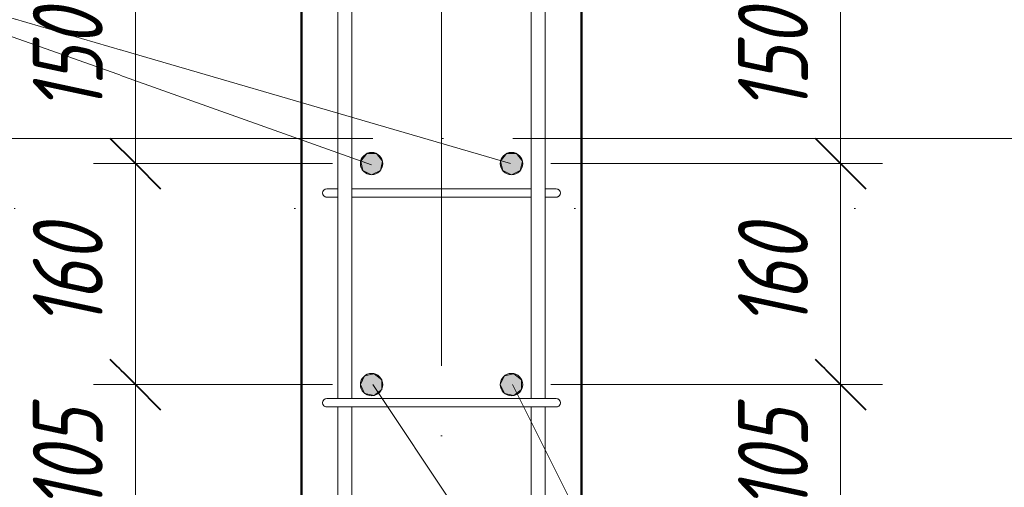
# Model space of a CAD drawing. Header units: millimetres. Extents: x 16591 to 26898, y 2073 to 13097.
# Tile 4 of 31: x 17398 to 18102, y 3051 to 3385. Entities that reach past the tile are written whole.
import ezdxf

# ---------------------------------------------------------------- set-up
doc = ezdxf.new("R2010")
doc.units = ezdxf.units.MM
for name, pattern in [('ADSK_Линия разреза', [400, 0, -200, 0, -200]), ('ADSK_Линия сетки', [500, 400, -50, 0, -50]), ('ADSK_Пунктирная_п5', [100, 0, -100])]:
    doc.linetypes.add(name, pattern=pattern)
for name, color, linetype, lineweight in [('A-____-____-DIMS', 211, 'Continuous', 9), ('A-____-____-DIMS-20', 211, 'Continuous', 9), ('G-____-____-SYMB', 111, 'ADSK_Пунктирная_п5', 20), ('S-COLS-____-MCUT', 52, 'Continuous', 50), ('S-GRID-____-OTLN', 1, 'Continuous', 9), ('S-RBAR-____-IDEN', 171, 'Continuous', 20), ('S-RBAR-____-MCUT', 171, 'Continuous', 20), ('S-RBAR-____-OTLN', 171, 'Continuous', 100)]:
    doc.layers.add(name, color=color, linetype=linetype, lineweight=lineweight)
doc.styles.add('GOST Common_I_2', font='GOST_Common Italic.ttf', dxfattribs={"width": 0.8, "height": 50})
doc.dimstyles.new('ADSK_Округление_5мм__Узкий__1', dxfattribs={"dimscale": 304.8, "dimtxt": 0.164979, "dimasz": 0.11811, "dimexe": 0.098425, "dimexo": 0.000215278, "dimgap": 0.026247, "dimtad": 1, "dimdec": 0, "dimlfac": 304.8, "dimrnd": 5, "dimdsep": 46, "dimtxsty": 'GOST Common_I_2', "dimblk1": 'OBLIQUE', "dimblk2": 'OBLIQUE', "dimsah": 1, "dimcen": 0.09, "dimdle": 0.098425, "dimazin": 0, "dimtfac": 1, "dimtdec": 4, "dimtix": 1, "dimtmove": 0, "dimatfit": 3, "dimfxl": 1, "dimtvp": 1, "dimtfill": 1, "dimtolj": 1, "dimtzin": 0, "dimlwd": 20, "dimlwe": 20, "dimarcsym": 2})

# ---------------------------------------------------------------- blocks, each defined once
blk = doc.blocks.new('DIMBLOCK3-КЖ1_ПЭ_ВЭ3_Армирование_Пилоны_Пм-3_1')
at = {"layer": 'A-____-____-DIMS-20', "lineweight": 40}
for p, q in [((17985.25, 3124), (17967.25, 3142)), ((17985.25, 3124), (18003.25, 3106)), ((17985.25, 3020), (17967.25, 3038)), ((17985.25, 3020), (18003.25, 3002))]:
    blk.add_line(p, q, dxfattribs=at)
at = {"layer": 'A-____-____-DIMS-20', "lineweight": 20}
for p, q in [((17985.25, 3124), (17778, 3124)), ((17985.25, 3020), (17985.25, 3124)), ((17985.25, 3124), (18015.25, 3124)), ((17985.25, 3020), (17778, 3020)), ((17985.25, 3020), (18015.25, 3020))]:
    blk.add_line(p, q, dxfattribs=at)
at = {"layer": 'A-____-____-DIMS-20', "color": 0, "lineweight": 20, "insert": (17911.91, 3033.65), "char_height": 50, "width": 92.0485, "attachment_point": 1, "rotation": 90, "line_spacing_factor": 1.022761, "style": 'GOST Common_I_2', "bg_fill": 3, "box_fill_scale": 1.25, "bg_fill_color": 256, "bg_fill_true_color": 13158600, "bg_fill_transparency": 0}
blk.add_mtext('105', dxfattribs=at)
blk = doc.blocks.new('_Oblique')
at = {"color": 0, "linetype": 'ByBlock', "lineweight": -2}
blk.add_line((-0.5, -0.5), (0.5, 0.5), dxfattribs=at)
blk = doc.blocks.new('DIMBLOCK4-КЖ1_ПЭ_ВЭ3_Армирование_Пилоны_Пм-3_1')
at = {"layer": 'A-____-____-DIMS-20', "lineweight": 40}
for p, q in [((17985.25, 3282), (17967.25, 3300)), ((17985.25, 3282), (18003.25, 3264)), ((17985.25, 3124), (17967.25, 3142)), ((17985.25, 3124), (18003.25, 3106))]:
    blk.add_line(p, q, dxfattribs=at)
at = {"layer": 'A-____-____-DIMS-20', "lineweight": 20}
for p, q in [((17985.25, 3282), (17778, 3282)), ((17985.25, 3124), (17985.25, 3282)), ((17985.25, 3282), (18015.25, 3282)), ((17985.25, 3124), (17778, 3124)), ((17985.25, 3124), (18015.25, 3124))]:
    blk.add_line(p, q, dxfattribs=at)
at = {"layer": 'A-____-____-DIMS-20', "color": 0, "lineweight": 20, "insert": (17911.91, 3164.65), "char_height": 50, "width": 92.0485, "attachment_point": 1, "rotation": 90, "line_spacing_factor": 1.022761, "style": 'GOST Common_I_2', "bg_fill": 3, "box_fill_scale": 1.25, "bg_fill_color": 256, "bg_fill_true_color": 13158600, "bg_fill_transparency": 0}
blk.add_mtext('160', dxfattribs=at)
blk = doc.blocks.new('DIMBLOCK5-КЖ1_ПЭ_ВЭ3_Армирование_Пилоны_Пм-3_1')
at = {"layer": 'A-____-____-DIMS-20', "lineweight": 40}
for p, q in [((17985.25, 3432), (17967.25, 3450)), ((17985.25, 3432), (18003.25, 3414)), ((17985.25, 3282), (17967.25, 3300)), ((17985.25, 3282), (18003.25, 3264))]:
    blk.add_line(p, q, dxfattribs=at)
at = {"layer": 'A-____-____-DIMS-20', "lineweight": 20}
for p, q in [((17985.25, 3432), (17778, 3432)), ((17985.25, 3282), (17985.25, 3432)), ((17985.25, 3432), (18015.25, 3432)), ((17985.25, 3282), (17778, 3282)), ((17985.25, 3282), (18015.25, 3282))]:
    blk.add_line(p, q, dxfattribs=at)
at = {"layer": 'A-____-____-DIMS-20', "color": 0, "lineweight": 20, "insert": (17911.91, 3318.65), "char_height": 50, "width": 92.0485, "attachment_point": 1, "rotation": 90, "line_spacing_factor": 1.022761, "style": 'GOST Common_I_2', "bg_fill": 3, "box_fill_scale": 1.25, "bg_fill_color": 256, "bg_fill_true_color": 13158600, "bg_fill_transparency": 0}
blk.add_mtext('150', dxfattribs=at)
blk = doc.blocks.new('DIMBLOCK12-КЖ1_ПЭ_ВЭ3_Армирование_Пилоны_Пм-3_1')
at = {"layer": 'A-____-____-DIMS-20', "lineweight": 40}
for p, q in [((17481.18, 3124), (17463.18, 3142)), ((17481.18, 3124), (17499.18, 3106)), ((17481.18, 3020), (17463.18, 3038)), ((17481.18, 3020), (17499.18, 3002))]:
    blk.add_line(p, q, dxfattribs=at)
at = {"layer": 'A-____-____-DIMS-20', "lineweight": 20}
for p, q in [((17481.18, 3124), (17451.18, 3124)), ((17481.18, 3020), (17481.18, 3124)), ((17481.18, 3124), (17622, 3124)), ((17481.18, 3020), (17451.18, 3020)), ((17481.18, 3020), (17622, 3020))]:
    blk.add_line(p, q, dxfattribs=at)
at = {"layer": 'A-____-____-DIMS-20', "color": 0, "lineweight": 20, "insert": (17407.84, 3033.65), "char_height": 50, "width": 92.0485, "attachment_point": 1, "rotation": 90, "line_spacing_factor": 1.022761, "style": 'GOST Common_I_2', "bg_fill": 3, "box_fill_scale": 1.25, "bg_fill_color": 256, "bg_fill_true_color": 13158600, "bg_fill_transparency": 0}
blk.add_mtext('105', dxfattribs=at)
blk = doc.blocks.new('DIMBLOCK13-КЖ1_ПЭ_ВЭ3_Армирование_Пилоны_Пм-3_1')
at = {"layer": 'A-____-____-DIMS-20', "lineweight": 40}
for p, q in [((17481.18, 3282), (17463.18, 3300)), ((17481.18, 3282), (17499.18, 3264)), ((17481.18, 3124), (17463.18, 3142)), ((17481.18, 3124), (17499.18, 3106))]:
    blk.add_line(p, q, dxfattribs=at)
at = {"layer": 'A-____-____-DIMS-20', "lineweight": 20}
for p, q in [((17481.18, 3282), (17451.18, 3282)), ((17481.18, 3124), (17481.18, 3282)), ((17481.18, 3282), (17622, 3282)), ((17481.18, 3124), (17451.18, 3124)), ((17481.18, 3124), (17622, 3124))]:
    blk.add_line(p, q, dxfattribs=at)
at = {"layer": 'A-____-____-DIMS-20', "color": 0, "lineweight": 20, "insert": (17407.84, 3164.65), "char_height": 50, "width": 92.0485, "attachment_point": 1, "rotation": 90, "line_spacing_factor": 1.022761, "style": 'GOST Common_I_2', "bg_fill": 3, "box_fill_scale": 1.25, "bg_fill_color": 256, "bg_fill_true_color": 13158600, "bg_fill_transparency": 0}
blk.add_mtext('160', dxfattribs=at)
blk = doc.blocks.new('DIMBLOCK14-КЖ1_ПЭ_ВЭ3_Армирование_Пилоны_Пм-3_1')
at = {"layer": 'A-____-____-DIMS-20', "lineweight": 40}
for p, q in [((17481.18, 3432), (17463.18, 3450)), ((17481.18, 3432), (17499.18, 3414)), ((17481.18, 3282), (17463.18, 3300)), ((17481.18, 3282), (17499.18, 3264))]:
    blk.add_line(p, q, dxfattribs=at)
at = {"layer": 'A-____-____-DIMS-20', "lineweight": 20}
for p, q in [((17481.18, 3432), (17451.18, 3432)), ((17481.18, 3282), (17481.18, 3432)), ((17481.18, 3432), (17622, 3432)), ((17481.18, 3282), (17451.18, 3282)), ((17481.18, 3282), (17622, 3282))]:
    blk.add_line(p, q, dxfattribs=at)
at = {"layer": 'A-____-____-DIMS-20', "color": 0, "lineweight": 20, "insert": (17407.84, 3318.65), "char_height": 50, "width": 92.0485, "attachment_point": 1, "rotation": 90, "line_spacing_factor": 1.022761, "style": 'GOST Common_I_2', "bg_fill": 3, "box_fill_scale": 1.25, "bg_fill_color": 256, "bg_fill_true_color": 13158600, "bg_fill_transparency": 0}
blk.add_mtext('150', dxfattribs=at)

msp = doc.modelspace()

# ---------------------------------------------------------------- hatches: boundary and pattern name
at = {"layer": 'S-RBAR-____-MCUT'}
h = msp.add_hatch(color=256, dxfattribs=at)
edge = h.paths.add_edge_path()
edge.add_arc((17649.9999, 3281.9994), 8, 0, 360)
for points in [[(17649.9999, 3273.9994), (17656.2545, 3277.0115), (17657.7993, 3283.7796), (17653.471, 3289.2072), (17646.5288, 3289.2072), (17642.2005, 3283.7796), (17643.7452, 3277.0115)], [(17749.9999, 3273.9994), (17756.2545, 3277.0115), (17757.7993, 3283.7796), (17753.471, 3289.2072), (17746.5288, 3289.2072), (17742.2005, 3283.7796), (17743.7452, 3277.0115)], [(17651.7801, 3116.2), (17657.2076, 3120.5283), (17657.2076, 3127.4705), (17651.7801, 3131.7988), (17645.012, 3130.2541), (17641.9999, 3123.9994), (17645.012, 3117.7448), (17649.603, 3116.6969)], [(17751.7801, 3116.2), (17757.2076, 3120.5283), (17757.2076, 3127.4705), (17751.7801, 3131.7988), (17745.012, 3130.2541), (17741.9999, 3123.9994), (17745.012, 3117.7448)]]:
    msp.add_hatch(color=256, dxfattribs=at).paths.add_polyline_path(points)
h = msp.add_hatch(color=256, dxfattribs=at)
edge = h.paths.add_edge_path()
edge.add_arc((17749.9999, 3281.9994), 8, 0, 360)
h = msp.add_hatch(color=256, dxfattribs=at)
edge = h.paths.add_edge_path()
edge.add_arc((17649.9999, 3123.9994), 8, 0, 360)
h = msp.add_hatch(color=256, dxfattribs=at)
edge = h.paths.add_edge_path()
edge.add_arc((17749.9999, 3123.9994), 8, 0, 360)

# ---------------------------------------------------------------- linework, layer by layer
at = {"layer": 'G-____-____-SYMB', "linetype": 'ADSK_Линия разреза'}
msp.add_line((18595.5951, 3249.9996), (16754.818, 3249.9996), dxfattribs=at)
at = {"layer": 'S-COLS-____-MCUT'}
for p, q in [((17600, 3869.9996), (17600, 2869.9996)), ((17800, 2869.9996), (17800, 3869.9996))]:
    msp.add_line(p, q, dxfattribs=at)
at = {"layer": 'S-GRID-____-OTLN', "linetype": 'ADSK_Линия сетки'}
for p, q in [((17700, 4537.6486), (17700, 2236.211)), ((16750.8492, 3300), (18599.5638, 3300))]:
    msp.add_line(p, q, dxfattribs=at)
at = {"layer": 'S-RBAR-____-MCUT'}
for p, q in [((17646.5288, 3289.2072), (17642.2005, 3283.7796)), ((17653.471, 3289.2072), (17646.5288, 3289.2072)), ((17657.7993, 3283.7796), (17653.471, 3289.2072)), ((17746.5288, 3289.2072), (17742.2005, 3283.7796)), ((17753.471, 3289.2072), (17746.5288, 3289.2072)), ((17757.7993, 3283.7796), (17753.471, 3289.2072)), ((17642.2005, 3283.7796), (17643.7452, 3277.0115)), ((17656.2545, 3277.0115), (17657.7993, 3283.7796)), ((17742.2005, 3283.7796), (17743.7452, 3277.0115)), ((17756.2545, 3277.0115), (17757.7993, 3283.7796)), ((17643.7452, 3277.0115), (17649.9999, 3273.9994)), ((17649.9999, 3273.9994), (17656.2545, 3277.0115)), ((17743.7452, 3277.0115), (17749.9999, 3273.9994)), ((17749.9999, 3273.9994), (17756.2545, 3277.0115)), ((17645.012, 3130.2541), (17641.9999, 3123.9994)), ((17651.7801, 3131.7988), (17645.012, 3130.2541)), ((17657.2076, 3127.4705), (17651.7801, 3131.7988)), ((17657.2076, 3120.5283), (17657.2076, 3127.4705)), ((17745.012, 3130.2541), (17741.9999, 3123.9994)), ((17751.7801, 3131.7988), (17745.012, 3130.2541)), ((17757.2076, 3127.4705), (17751.7801, 3131.7988)), ((17757.2076, 3120.5283), (17757.2076, 3127.4705)), ((17641.9999, 3123.9994), (17645.012, 3117.7448)), ((17645.012, 3117.7448), (17649.603, 3116.6969)), ((17651.7801, 3116.2), (17657.2076, 3120.5283)), ((17741.9999, 3123.9994), (17745.012, 3117.7448)), ((17745.012, 3117.7448), (17751.7801, 3116.2)), ((17751.7801, 3116.2), (17757.2076, 3120.5283)), ((17649.603, 3116.6969), (17651.7801, 3116.2))]:
    msp.add_line(p, q, dxfattribs=at)
for centre in [(17649.9999, 3281.9994), (17749.9999, 3281.9994), (17649.9999, 3123.9994), (17749.9999, 3123.9994)]:
    msp.add_circle(centre, 8, dxfattribs=at)
at = {"layer": 'S-RBAR-____-OTLN', "lineweight": 20}
for p, q in [((17625.9812, 3113.9994), (17625.9812, 3407.9994)), ((17635.9812, 3113.9994), (17635.9812, 3407.9994)), ((17763.9812, 3407.9994), (17763.9812, 3113.9994)), ((17773.9812, 3407.9994), (17773.9812, 3113.9994)), ((17625.77, 3263.9994), (17617.9927, 3263.9994)), ((17635.9927, 3263.9994), (17763.9812, 3263.9994)), ((17781.9927, 3263.9994), (17774.1737, 3263.9994)), ((17625.7886, 3257.9994), (17617.9927, 3257.9994)), ((17635.9927, 3257.9994), (17763.9812, 3257.9994)), ((17781.9927, 3257.9994), (17774.1882, 3257.9994)), ((17635.9999, 3113.9994), (17617.9999, 3113.9994)), ((17635.9999, 3113.9994), (17763.9999, 3113.9994)), ((17781.9999, 3113.9994), (17763.9999, 3113.9994)), ((17635.9999, 3107.9994), (17617.9999, 3107.9994)), ((17625.9812, 2931.0908), (17625.9812, 3107.9994)), ((17635.9812, 2931.0908), (17635.9812, 3107.9994)), ((17635.9999, 3107.9994), (17763.9999, 3107.9994)), ((17763.9812, 3107.9994), (17763.9812, 2931.0908)), ((17781.9999, 3107.9994), (17763.9999, 3107.9994)), ((17773.9812, 3107.9994), (17773.9812, 2931.0908))]:
    msp.add_line(p, q, dxfattribs=at)
for centre, start, end in [((17617.9927, 3260.9994), 90, 270), ((17617.9927, 3260.9994), 90, 270), ((17617.9927, 3260.9994), 120, 150), ((17617.9927, 3260.9994), 120, 150), ((17617.9927, 3260.9994), 120, 150), ((17617.9927, 3260.9994), 120, 150), ((17617.9927, 3260.9994), 120, 150), ((17617.9927, 3260.9994), 120, 150), ((17617.9927, 3260.9994), 120, 150), ((17617.9927, 3260.9994), 120, 150), ((17617.9927, 3260.9994), 120, 150), ((17617.9927, 3260.9994), 120, 150), ((17617.9927, 3260.9994), 120, 150), ((17617.9927, 3260.9994), 120, 150), ((17617.9927, 3260.9994), 120, 150), ((17617.9927, 3260.9994), 120, 150), ((17617.9927, 3260.9994), 120, 150), ((17617.9927, 3260.9994), 120, 150), ((17617.9927, 3260.9994), 120, 150), ((17617.9927, 3260.9994), 120, 150), ((17617.9927, 3260.9994), 120, 150), ((17617.9927, 3260.9994), 120, 150), ((17617.9927, 3260.9994), 210, 240), ((17617.9927, 3260.9994), 210, 240), ((17617.9927, 3260.9994), 210, 240), ((17617.9927, 3260.9994), 210, 240), ((17617.9927, 3260.9994), 210, 240), ((17617.9927, 3260.9994), 210, 240), ((17617.9927, 3260.9994), 210, 240), ((17617.9927, 3260.9994), 210, 240), ((17617.9927, 3260.9994), 210, 240), ((17617.9927, 3260.9994), 210, 240), ((17617.9927, 3260.9994), 210, 240), ((17617.9927, 3260.9994), 210, 240), ((17617.9927, 3260.9994), 210, 240), ((17617.9927, 3260.9994), 210, 240), ((17617.9927, 3260.9994), 210, 240), ((17617.9927, 3260.9994), 210, 240), ((17617.9927, 3260.9994), 210, 240), ((17617.9927, 3260.9994), 210, 240), ((17617.9927, 3260.9994), 210, 240), ((17617.9927, 3260.9994), 210, 240), ((17781.9927, 3260.9994), 270, 90), ((17781.9927, 3260.9994), 270, 90), ((17781.9927, 3260.9994), 30, 60), ((17781.9927, 3260.9994), 30, 60), ((17781.9927, 3260.9994), 30, 60), ((17781.9927, 3260.9994), 30, 60), ((17781.9927, 3260.9994), 30, 60), ((17781.9927, 3260.9994), 30, 60), ((17781.9927, 3260.9994), 30, 60), ((17781.9927, 3260.9994), 30, 60), ((17781.9927, 3260.9994), 30, 60), ((17781.9927, 3260.9994), 30, 60), ((17781.9927, 3260.9994), 30, 60), ((17781.9927, 3260.9994), 30, 60), ((17781.9927, 3260.9994), 30, 60), ((17781.9927, 3260.9994), 30, 60), ((17781.9927, 3260.9994), 30, 60), ((17781.9927, 3260.9994), 30, 60), ((17781.9927, 3260.9994), 30, 60), ((17781.9927, 3260.9994), 30, 60), ((17781.9927, 3260.9994), 30, 60), ((17781.9927, 3260.9994), 30, 60), ((17781.9927, 3260.9994), 300, 330), ((17781.9927, 3260.9994), 300, 330), ((17781.9927, 3260.9994), 300, 330), ((17781.9927, 3260.9994), 300, 330), ((17781.9927, 3260.9994), 300, 330), ((17781.9927, 3260.9994), 300, 330), ((17781.9927, 3260.9994), 300, 330), ((17781.9927, 3260.9994), 300, 330), ((17781.9927, 3260.9994), 300, 330), ((17781.9927, 3260.9994), 300, 330), ((17781.9927, 3260.9994), 300, 330), ((17781.9927, 3260.9994), 300, 330), ((17781.9927, 3260.9994), 300, 330), ((17781.9927, 3260.9994), 300, 330), ((17781.9927, 3260.9994), 300, 330), ((17781.9927, 3260.9994), 300, 330), ((17781.9927, 3260.9994), 300, 330), ((17781.9927, 3260.9994), 300, 330), ((17781.9927, 3260.9994), 300, 330), ((17781.9927, 3260.9994), 300, 330), ((17617.9927, 3260.9994), 255, 270), ((17617.9927, 3260.9994), 255, 270), ((17617.9927, 3260.9994), 255, 270), ((17617.9927, 3260.9994), 255, 270), ((17617.9927, 3260.9994), 255, 270), ((17617.9927, 3260.9994), 255, 270), ((17617.9927, 3260.9994), 255, 270), ((17617.9927, 3260.9994), 255, 270), ((17617.9927, 3260.9994), 255, 270), ((17617.9927, 3260.9994), 255, 270), ((17617.9927, 3260.9994), 255, 270), ((17617.9927, 3260.9994), 255, 270), ((17617.9927, 3260.9994), 255, 270), ((17617.9927, 3260.9994), 255, 270), ((17617.9927, 3260.9994), 255, 270), ((17617.9927, 3260.9994), 255, 270), ((17617.9927, 3260.9994), 255, 270), ((17617.9927, 3260.9994), 255, 270), ((17617.9927, 3260.9994), 255, 270), ((17617.9927, 3260.9994), 255, 270), ((17781.9927, 3260.9994), 270, 285), ((17781.9927, 3260.9994), 270, 285), ((17781.9927, 3260.9994), 270, 285), ((17781.9927, 3260.9994), 270, 285), ((17781.9927, 3260.9994), 270, 285), ((17781.9927, 3260.9994), 270, 285), ((17781.9927, 3260.9994), 270, 285), ((17781.9927, 3260.9994), 270, 285), ((17781.9927, 3260.9994), 270, 285), ((17781.9927, 3260.9994), 270, 285), ((17781.9927, 3260.9994), 270, 285), ((17781.9927, 3260.9994), 270, 285), ((17781.9927, 3260.9994), 270, 285), ((17781.9927, 3260.9994), 270, 285), ((17781.9927, 3260.9994), 270, 285), ((17781.9927, 3260.9994), 270, 285), ((17781.9927, 3260.9994), 270, 285), ((17781.9927, 3260.9994), 270, 285), ((17781.9927, 3260.9994), 270, 285), ((17781.9927, 3260.9994), 270, 285), ((17617.9999, 3110.9994), 90, 270), ((17617.9999, 3110.9994), 90, 270), ((17617.9999, 3110.9994), 120, 150), ((17617.9999, 3110.9994), 120, 150), ((17617.9999, 3110.9994), 120, 150), ((17617.9999, 3110.9994), 120, 150), ((17617.9999, 3110.9994), 120, 150), ((17617.9999, 3110.9994), 120, 150), ((17617.9999, 3110.9994), 120, 150), ((17617.9999, 3110.9994), 120, 150), ((17617.9999, 3110.9994), 120, 150), ((17617.9999, 3110.9994), 120, 150), ((17617.9999, 3110.9994), 120, 150), ((17617.9999, 3110.9994), 120, 150), ((17617.9999, 3110.9994), 120, 150), ((17617.9999, 3110.9994), 120, 150), ((17617.9999, 3110.9994), 120, 150), ((17617.9999, 3110.9994), 120, 150), ((17617.9999, 3110.9994), 120, 150), ((17617.9999, 3110.9994), 120, 150), ((17781.9999, 3110.9994), 270, 90), ((17781.9999, 3110.9994), 270, 90), ((17781.9999, 3110.9994), 30, 60), ((17781.9999, 3110.9994), 30, 60), ((17781.9999, 3110.9994), 30, 60), ((17781.9999, 3110.9994), 30, 60), ((17781.9999, 3110.9994), 30, 60), ((17781.9999, 3110.9994), 30, 60), ((17781.9999, 3110.9994), 30, 60), ((17781.9999, 3110.9994), 30, 60), ((17781.9999, 3110.9994), 30, 60), ((17781.9999, 3110.9994), 30, 60), ((17781.9999, 3110.9994), 30, 60), ((17781.9999, 3110.9994), 30, 60), ((17781.9999, 3110.9994), 30, 60), ((17781.9999, 3110.9994), 30, 60), ((17781.9999, 3110.9994), 30, 60), ((17781.9999, 3110.9994), 30, 60), ((17781.9999, 3110.9994), 30, 60), ((17781.9999, 3110.9994), 30, 60), ((17617.9999, 3110.9994), 210, 240), ((17617.9999, 3110.9994), 210, 240), ((17617.9999, 3110.9994), 210, 240), ((17617.9999, 3110.9994), 210, 240), ((17617.9999, 3110.9994), 210, 240), ((17617.9999, 3110.9994), 210, 240), ((17617.9999, 3110.9994), 210, 240), ((17617.9999, 3110.9994), 210, 240), ((17617.9999, 3110.9994), 210, 240), ((17617.9999, 3110.9994), 210, 240), ((17617.9999, 3110.9994), 210, 240), ((17617.9999, 3110.9994), 210, 240), ((17617.9999, 3110.9994), 210, 240), ((17617.9999, 3110.9994), 210, 240), ((17617.9999, 3110.9994), 210, 240), ((17617.9999, 3110.9994), 210, 240), ((17617.9999, 3110.9994), 210, 240), ((17617.9999, 3110.9994), 210, 240), ((17617.9999, 3110.9994), 255, 270), ((17617.9999, 3110.9994), 255, 270), ((17617.9999, 3110.9994), 255, 270), ((17617.9999, 3110.9994), 255, 270), ((17617.9999, 3110.9994), 255, 270), ((17617.9999, 3110.9994), 255, 270), ((17617.9999, 3110.9994), 255, 270), ((17617.9999, 3110.9994), 255, 270), ((17617.9999, 3110.9994), 255, 270), ((17617.9999, 3110.9994), 255, 270), ((17617.9999, 3110.9994), 255, 270), ((17617.9999, 3110.9994), 255, 270), ((17617.9999, 3110.9994), 255, 270), ((17617.9999, 3110.9994), 255, 270), ((17617.9999, 3110.9994), 255, 270), ((17617.9999, 3110.9994), 255, 270), ((17617.9999, 3110.9994), 255, 270), ((17617.9999, 3110.9994), 255, 270), ((17781.9999, 3110.9994), 270, 285), ((17781.9999, 3110.9994), 270, 285), ((17781.9999, 3110.9994), 270, 285), ((17781.9999, 3110.9994), 270, 285), ((17781.9999, 3110.9994), 270, 285), ((17781.9999, 3110.9994), 270, 285), ((17781.9999, 3110.9994), 270, 285), ((17781.9999, 3110.9994), 270, 285), ((17781.9999, 3110.9994), 270, 285), ((17781.9999, 3110.9994), 270, 285), ((17781.9999, 3110.9994), 270, 285), ((17781.9999, 3110.9994), 270, 285), ((17781.9999, 3110.9994), 270, 285), ((17781.9999, 3110.9994), 270, 285), ((17781.9999, 3110.9994), 270, 285), ((17781.9999, 3110.9994), 270, 285), ((17781.9999, 3110.9994), 270, 285), ((17781.9999, 3110.9994), 270, 285), ((17781.9999, 3110.9994), 300, 330), ((17781.9999, 3110.9994), 300, 330), ((17781.9999, 3110.9994), 300, 330), ((17781.9999, 3110.9994), 300, 330), ((17781.9999, 3110.9994), 300, 330), ((17781.9999, 3110.9994), 300, 330), ((17781.9999, 3110.9994), 300, 330), ((17781.9999, 3110.9994), 300, 330), ((17781.9999, 3110.9994), 300, 330), ((17781.9999, 3110.9994), 300, 330), ((17781.9999, 3110.9994), 300, 330), ((17781.9999, 3110.9994), 300, 330), ((17781.9999, 3110.9994), 300, 330), ((17781.9999, 3110.9994), 300, 330), ((17781.9999, 3110.9994), 300, 330), ((17781.9999, 3110.9994), 300, 330), ((17781.9999, 3110.9994), 300, 330), ((17781.9999, 3110.9994), 300, 330)]:
    msp.add_arc(centre, 3, start, end, dxfattribs=at)

# ---------------------------------------------------------------- next in the draw order: dimensions: what is measured, and where the dimension line sits
at = {"layer": 'A-____-____-DIMS', "lineweight": 20}
for base, p1, p2, picture, middle in [((17481.1802, 3123.9994), (17641.9999, 3019.9994), (17641.9999, 3123.9994), 'DIMBLOCK12-КЖ1_ПЭ_ВЭ3_Армирование_Пилоны_Пм-3_1', (17447.8582, 3071.9994)), ((17985.2512, 3123.9994), (17757.9999, 3019.9994), (17757.9999, 3123.9994), 'DIMBLOCK3-КЖ1_ПЭ_ВЭ3_Армирование_Пилоны_Пм-3_1', (17951.9293, 3071.9994))]:
    dim = msp.add_linear_dim(base=base, p1=p1, p2=p2, angle=90, dimstyle='ADSK_Округление_5мм__Узкий__1', override={"dimpost": '<>', "dimfxl": 104}, dxfattribs=at)
    dim.commit()
    dim.dimension.update_dxf_attribs({"geometry": picture, "text_midpoint": middle})

# ---------------------------------------------------------------- next in the draw order: dimensions: what is measured, and where the dimension line sits
for base, p1, p2, picture, middle in [((17481.1802, 3281.9994), (17641.9999, 3123.9994), (17641.9999, 3281.9994), 'DIMBLOCK13-КЖ1_ПЭ_ВЭ3_Армирование_Пилоны_Пм-3_1', (17448.1802, 3202.9994)), ((17985.2512, 3281.9994), (17757.9999, 3123.9994), (17757.9999, 3281.9994), 'DIMBLOCK4-КЖ1_ПЭ_ВЭ3_Армирование_Пилоны_Пм-3_1', (17952.2512, 3202.9994))]:
    dim = msp.add_linear_dim(base=base, p1=p1, p2=p2, angle=90, dimstyle='ADSK_Округление_5мм__Узкий__1', override={"dimpost": '<>', "dimfxl": 158}, dxfattribs=at)
    dim.commit()
    dim.dimension.update_dxf_attribs({"geometry": picture, "text_midpoint": middle})

# ---------------------------------------------------------------- next in the draw order: linework, layer by layer
at = {"layer": 'S-RBAR-____-IDEN'}
for p in [(17650.7803, 3123.9994), (17750.7803, 3123.9994)]:
    msp.add_line(p, (18052.2348, 2522.8617), dxfattribs=at)

# ---------------------------------------------------------------- next in the draw order: dimensions: what is measured, and where the dimension line sits
at = {"layer": 'A-____-____-DIMS', "lineweight": 20}
for base, p1, p2, picture, middle in [((17481.1802, 3431.9994), (17641.9999, 3281.9994), (17641.9999, 3431.9994), 'DIMBLOCK14-КЖ1_ПЭ_ВЭ3_Армирование_Пилоны_Пм-3_1', (17447.8582, 3356.9994)), ((17985.2512, 3431.9994), (17757.9999, 3281.9994), (17757.9999, 3431.9994), 'DIMBLOCK5-КЖ1_ПЭ_ВЭ3_Армирование_Пилоны_Пм-3_1', (17951.9293, 3356.9994))]:
    dim = msp.add_linear_dim(base=base, p1=p1, p2=p2, angle=90, dimstyle='ADSK_Округление_5мм__Узкий__1', override={"dimpost": '<>', "dimfxl": 150}, dxfattribs=at)
    dim.commit()
    dim.dimension.update_dxf_attribs({"geometry": picture, "text_midpoint": middle})

# ---------------------------------------------------------------- next in the draw order: linework, layer by layer
at = {"layer": 'S-RBAR-____-IDEN'}
for p in [(17749.2195, 3281.9994), (17650.0492, 3281.1969)]:
    msp.add_line(p, (17188.2129, 3445.6597), dxfattribs=at)

doc.saveas('drawing.dxf')
